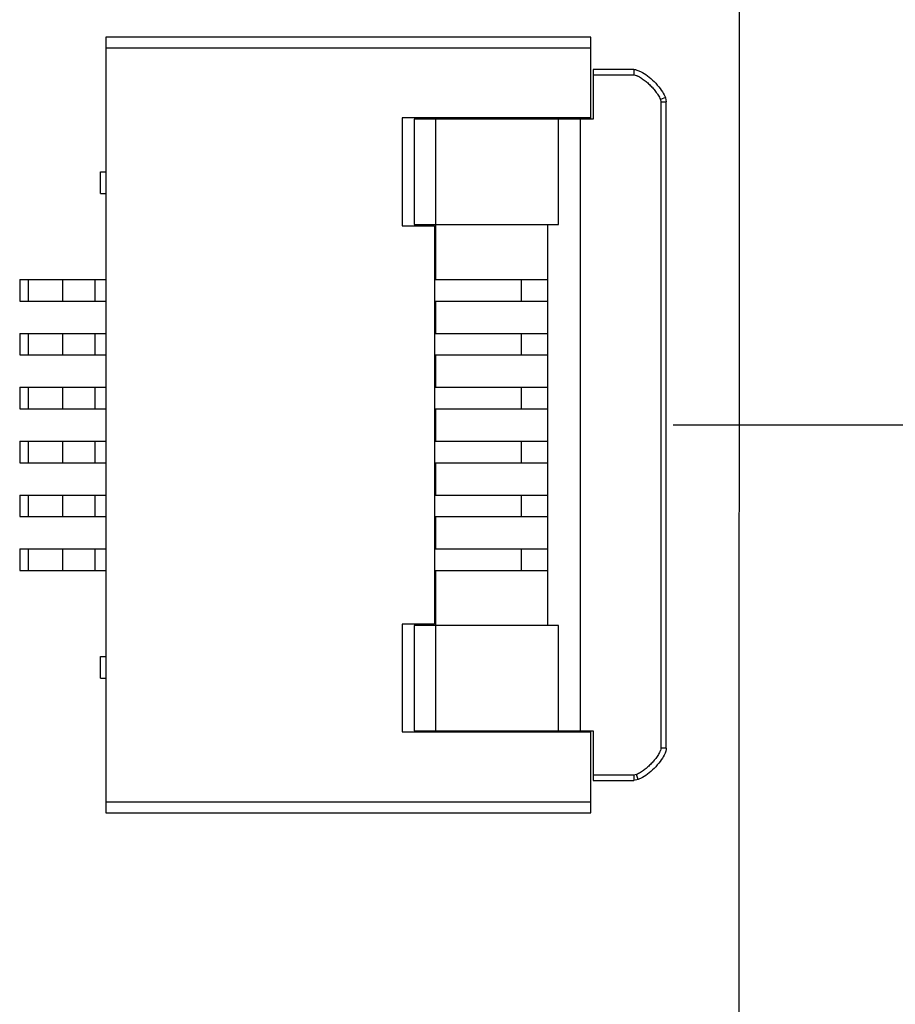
# Model space of a CAD drawing. Header units: inches. Extents: x -39 to 106, y -45 to 75.
# Tile 197 of 222: x 47 to 55, y 18 to 27. Entities that reach past the tile are written whole.
import ezdxf

# ---------------------------------------------------------------- set-up
doc = ezdxf.new("R2010")
doc.units = ezdxf.units.IN
doc.header["$LTSCALE"] = 1.21
doc.header["$MEASUREMENT"] = 0
doc.header["$PDMODE"] = 3
doc.header["$PDSIZE"] = 0.3125
doc.layers.get('0').update_dxf_attribs({"linetype": 'CONTINUOUS'})
doc.layers.get('Defpoints').update_dxf_attribs({"linetype": 'CONTINUOUS'})
doc.layers.add('DIM', color=3, linetype='CONTINUOUS')
doc.styles.get("Standard").update_dxf_attribs({"font": 'txt', "width": 0.8})
doc.dimstyles.get("Standard").update_dxf_attribs({"dimtxt": 0.15625, "dimasz": 0.1875, "dimexe": 0.125, "dimexo": 0.0625, "dimgap": 0.09, "dimtad": 0, "dimtih": 1, "dimtoh": 1, "dimzin": 4, "dimdsep": 46, "dimtxsty": 'STANDARD', "dimblk": '_FILLED', "dimblk1": '_FILLED', "dimblk2": '_FILLED', "dimcen": 0.09, "dimazin": 1, "dimtp": 0.01, "dimtm": 0.01, "dimtfac": 1, "dimtofl": 0, "dimtmove": 0, "dimatfit": 3, "dimldrblk": '_FILLED', "dimfxl": 1, "dimtolj": 1, "dimtzin": 4, "dimarcsym": 0})

# ---------------------------------------------------------------- blocks, each defined once
blk = doc.blocks.new('_FILLED')
at = {"color": 0, "linetype": 'ByBlock'}
blk.add_solid([(0, 0), (-1, 0.1667), (-1, -0.1667)], dxfattribs=at)
blk = doc.blocks.new('*D14')
at = {"layer": 'Defpoints', "color": 0}
for p in [(52.6555, 22.9686), (58.7319, 22.9686), (52.6554, 0.7185)]:
    blk.add_point(p, dxfattribs=at)
at = {"layer": 'DIM', "color": 0, "lineweight": -2}
for p, q in [((52.718, 22.9686), (58.8569, 22.9686)), ((58.7319, 20.9686), (58.7319, 15.1336)), ((58.7319, 2.7185), (58.7319, 8.5536)), ((52.7179, 0.7185), (58.8569, 0.7185))]:
    blk.add_line(p, q, dxfattribs=at)
at = {"layer": 'DIM', "color": 0, "lineweight": -2, "xscale": 2, "yscale": 2, "zscale": 2}
for p, rotation in [((58.7319, 22.9686), 90), ((58.7319, 0.7185), 270)]:
    blk.add_blockref('_FILLED', p, dxfattribs=dict(at, rotation=rotation))
at = {"layer": 'DIM', "color": 0, "insert": (58.7319, 11.8436), "char_height": 2, "attachment_point": 5, "rotation": 90}
blk.add_mtext('\\A1;22.25', dxfattribs=at)
blk = doc.blocks.new('*D15')
at = {"layer": 'Defpoints', "color": 0}
for p in [(52.8281, 39.4685), (58.7319, 39.4685), (52.6555, 22.9686)]:
    blk.add_point(p, dxfattribs=at)
at = {"layer": 'DIM', "color": 0, "lineweight": -2}
for p, q in [((52.8906, 39.4685), (58.8569, 39.4685)), ((58.7319, 37.4685), (58.7319, 34.1085)), ((58.7319, 24.9686), (58.7319, 28.3285)), ((52.718, 22.9686), (58.8569, 22.9686))]:
    blk.add_line(p, q, dxfattribs=at)
at = {"layer": 'DIM', "color": 0, "lineweight": -2, "xscale": 2, "yscale": 2, "zscale": 2}
for p, rotation in [((58.7319, 39.4685), 90), ((58.7319, 22.9686), 270)]:
    blk.add_blockref('_FILLED', p, dxfattribs=dict(at, rotation=rotation))
at = {"layer": 'DIM', "color": 0, "insert": (58.7319, 31.2185), "char_height": 2, "attachment_point": 5, "rotation": 90}
blk.add_mtext('\\A1;16.50', dxfattribs=at)

msp = doc.modelspace()

# ---------------------------------------------------------------- linework, layer by layer
at = {"color": 7, "linetype": 'Continuous'}
for p, q in [((53.3282, -27.5315), (53.3374, 63.4685)), ((51.9555, 26.5686), (47.4555, 26.5686)), ((47.4555, 26.5686), (47.4555, 19.3686)), ((51.9555, 25.8086), (51.9555, 26.5686)), ((47.4555, 26.4686), (51.9555, 26.4686)), ((52.3555, 26.2686), (51.9755, 26.2686)), ((51.9755, 26.2686), (51.9755, 25.8086)), ((52.3555, 26.2686), (52.3555, 26.2186)), ((51.9755, 26.2186), (52.3555, 26.2186)), ((52.647, 26.0084), (52.6007, 25.9911)), ((52.6007, 25.9911), (52.6055, 25.9686)), ((52.6055, 25.9686), (52.6555, 25.9686)), ((52.6055, 25.9686), (52.6055, 19.9686)), ((52.647, 26.0084), (52.6478, 26.0064)), ((52.6478, 26.0064), (52.6555, 25.9686)), ((52.6555, 19.9686), (52.6555, 25.9686)), ((51.9555, 25.8186), (50.2055, 25.8186)), ((50.2055, 25.8186), (50.2055, 24.8186)), ((51.9755, 25.8086), (50.3155, 25.8086)), ((50.3155, 25.8086), (50.3155, 24.8286)), ((50.5155, 24.3186), (50.5155, 25.8086)), ((51.4555, 25.8086), (51.4555, 25.8186)), ((51.6555, 24.8286), (51.6555, 25.8086)), ((51.8555, 25.8086), (51.8555, 20.1286)), ((47.4055, 25.3186), (47.4555, 25.3186)), ((47.4055, 25.1186), (47.4055, 25.3186)), ((47.4055, 25.1186), (47.4555, 25.1186)), ((50.2055, 24.8186), (50.5055, 24.8186)), ((50.3155, 24.8286), (51.6555, 24.8286)), ((50.5055, 24.8186), (50.5055, 21.1186)), ((51.5555, 21.1086), (51.5555, 24.8286)), ((46.6555, 24.3186), (47.4555, 24.3186)), ((46.6555, 24.3186), (46.6555, 24.1186)), ((46.7381, 24.1186), (46.7381, 24.3186)), ((47.0555, 24.1186), (47.0555, 24.3186)), ((47.3555, 24.1186), (47.3555, 24.3186)), ((50.5055, 24.3186), (51.5555, 24.3186)), ((51.3124, 24.1186), (51.3124, 24.3186)), ((46.6555, 24.1186), (47.4555, 24.1186)), ((50.5055, 24.1186), (51.5555, 24.1186)), ((50.5155, 23.8186), (50.5155, 24.1186)), ((46.6555, 23.8186), (47.4555, 23.8186)), ((46.6555, 23.8186), (46.6555, 23.6186)), ((46.7381, 23.6186), (46.7381, 23.8186)), ((47.0555, 23.6186), (47.0555, 23.8186)), ((47.3555, 23.6186), (47.3555, 23.8186)), ((50.5055, 23.8186), (51.5555, 23.8186)), ((51.3124, 23.6186), (51.3124, 23.8186)), ((46.6555, 23.6186), (47.4555, 23.6186)), ((50.5055, 23.6186), (51.5555, 23.6186)), ((50.5155, 23.3186), (50.5155, 23.6186)), ((46.6555, 23.3186), (47.4555, 23.3186)), ((46.6555, 23.3186), (46.6555, 23.1186)), ((46.7381, 23.1186), (46.7381, 23.3186)), ((47.0555, 23.1186), (47.0555, 23.3186)), ((47.3555, 23.1186), (47.3555, 23.3186)), ((50.5055, 23.3186), (51.5555, 23.3186)), ((51.3124, 23.1186), (51.3124, 23.3186)), ((46.6555, 23.1186), (47.4555, 23.1186)), ((50.5055, 23.1186), (51.5555, 23.1186)), ((50.5155, 22.8186), (50.5155, 23.1186)), ((46.6555, 22.8186), (47.4555, 22.8186)), ((46.6555, 22.8186), (46.6555, 22.6186)), ((46.7381, 22.6186), (46.7381, 22.8186)), ((47.0555, 22.6186), (47.0555, 22.8186)), ((47.3555, 22.6186), (47.3555, 22.8186)), ((50.5055, 22.8186), (51.5555, 22.8186)), ((51.3124, 22.6186), (51.3124, 22.8186)), ((46.6555, 22.6186), (47.4555, 22.6186)), ((50.5055, 22.6186), (51.5555, 22.6186)), ((50.5155, 22.3186), (50.5155, 22.6186)), ((46.6555, 22.3186), (47.4555, 22.3186)), ((46.6555, 22.3186), (46.6555, 22.1186)), ((46.7381, 22.1186), (46.7381, 22.3186)), ((47.0555, 22.1186), (47.0555, 22.3186)), ((47.3555, 22.1186), (47.3555, 22.3186)), ((50.5055, 22.3186), (51.5555, 22.3186)), ((51.3124, 22.1186), (51.3124, 22.3186)), ((46.6555, 22.1186), (47.4555, 22.1186)), ((50.5055, 22.1186), (51.5555, 22.1186)), ((50.5155, 21.8186), (50.5155, 22.1186)), ((46.6555, 21.8186), (47.4555, 21.8186)), ((46.6555, 21.8186), (46.6555, 21.6186)), ((46.7381, 21.6186), (46.7381, 21.8186)), ((47.0555, 21.6186), (47.0555, 21.8186)), ((47.3555, 21.6186), (47.3555, 21.8186)), ((50.5055, 21.8186), (51.5555, 21.8186)), ((51.3124, 21.6186), (51.3124, 21.8186)), ((46.6555, 21.6186), (47.4555, 21.6186)), ((50.5055, 21.6186), (51.5555, 21.6186)), ((50.5155, 20.1286), (50.5155, 21.6186)), ((50.5055, 21.1186), (50.2055, 21.1186)), ((50.2055, 21.1186), (50.2055, 20.1186)), ((51.6555, 21.1086), (50.3155, 21.1086)), ((50.3155, 21.1086), (50.3155, 20.1286)), ((51.6555, 20.1286), (51.6555, 21.1086)), ((47.4055, 20.8186), (47.4555, 20.8186)), ((47.4055, 20.6186), (47.4055, 20.8186)), ((47.4055, 20.6186), (47.4555, 20.6186)), ((50.2055, 20.1186), (51.9555, 20.1186)), ((50.3155, 20.1286), (51.9755, 20.1286)), ((51.4555, 20.1186), (51.4555, 20.1286)), ((51.9555, 19.3686), (51.9555, 20.1286)), ((51.9755, 20.1286), (51.9755, 19.6686)), ((52.6555, 19.9686), (52.6055, 19.9686)), ((52.3555, 19.7186), (51.9755, 19.7186)), ((51.9755, 19.6686), (52.3555, 19.6686)), ((52.378, 19.7234), (52.3555, 19.7186)), ((52.3555, 19.7186), (52.3555, 19.6686)), ((52.3933, 19.6763), (52.3555, 19.6686)), ((52.3953, 19.6771), (52.378, 19.7234)), ((52.3953, 19.6771), (52.3933, 19.6763)), ((51.9555, 19.4686), (47.4555, 19.4686)), ((47.4555, 19.3686), (51.9555, 19.3686))]:
    msp.add_line(p, q, dxfattribs=at)
for points, knots in [([(52.3555, 26.2686), (52.3709, 26.2686), (52.4059, 26.2601), (52.4791, 26.2143), (52.5444, 26.1575), (52.6012, 26.0922), (52.633, 26.0413), (52.644, 26.0165), (52.647, 26.0084)], [0, 0, 0, 0, 0.269614, 0.429802, 0.58999, 0.750178, 0.910366, 1, 1, 1, 1]), ([(52.3555, 26.2186), (52.3626, 26.2186), (52.3734, 26.216), (52.3865, 26.2103), (52.3993, 26.2038), (52.4149, 26.195), (52.4331, 26.1835), (52.4505, 26.1709), (52.473, 26.1532), (52.4997, 26.1292), (52.5297, 26.0983), (52.5571, 26.0652), (52.5819, 26.0299), (52.5947, 26.0042), (52.6007, 25.9911)], [0, 0, 0, 0, 0.062346, 0.093624, 0.124891, 0.187404, 0.24991, 0.312426, 0.374938, 0.499944, 0.624955, 0.749959, 0.874965, 1, 1, 1, 1]), ([(52.6055, 19.9686), (52.6055, 19.9615), (52.6029, 19.9507), (52.5972, 19.9376), (52.5907, 19.9248), (52.5819, 19.9092), (52.5704, 19.891), (52.5578, 19.8736), (52.5401, 19.8511), (52.5161, 19.8244), (52.4852, 19.7944), (52.4521, 19.767), (52.4168, 19.7422), (52.391, 19.7294), (52.378, 19.7234)], [0, 0, 0, 0, 0.062346, 0.093624, 0.124891, 0.187404, 0.24991, 0.312426, 0.374938, 0.499944, 0.624955, 0.749959, 0.874965, 1, 1, 1, 1]), ([(52.6555, 19.9686), (52.6555, 19.9532), (52.647, 19.9182), (52.6012, 19.845), (52.5444, 19.7797), (52.4791, 19.7229), (52.4282, 19.6911), (52.4034, 19.6801), (52.3953, 19.6771)], [0, 0, 0, 0, 0.269614, 0.429802, 0.58999, 0.750178, 0.910366, 1, 1, 1, 1])]:
    msp.add_open_spline(points, degree=3, knots=knots, dxfattribs=at)

# ---------------------------------------------------------------- dimensions: what is measured, and where the dimension line sits
at = {"layer": 'DIM'}
for base, p1, p2, picture, middle in [((58.7319, 39.4685), (52.6555, 22.9686), (52.8281, 39.4685), '*D15', (58.7319, 31.2185)), ((58.7319, 22.9686), (52.6554, 0.7185), (52.6555, 22.9686), '*D14', (58.7319, 11.8436))]:
    dim = msp.add_linear_dim(base=base, p1=p1, p2=p2, angle=90, dimstyle='STANDARD', override={"dimtxt": 2, "dimasz": 2, "dimtih": 0, "dimtoh": 0, "dimzin": 0, "dimcen": 0.198, "dimadec": 0, "dimazin": 0, "dimtp": 0, "dimtm": 0, "dimtdec": 4, "dimtzin": 0}, dxfattribs=at)
    dim.commit()
    dim.dimension.update_dxf_attribs({"geometry": picture, "text_midpoint": middle})

doc.saveas('drawing.dxf')
